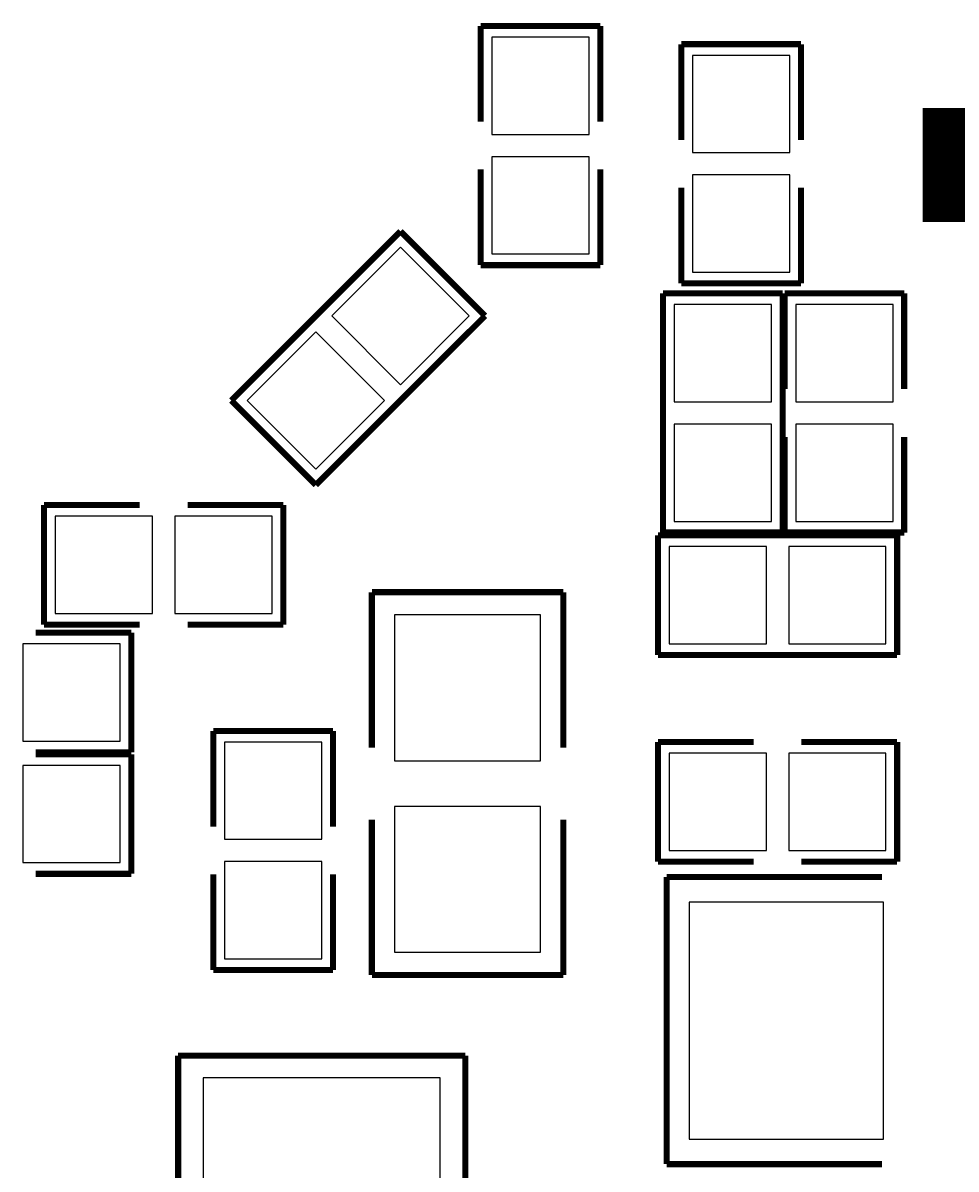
# Model space of a CAD drawing. Extents: x -0.1 to 67.3, y -0.3 to 30.
# Tile 10 of 239: x 25.6 to 29.5, y 14.6 to 19.4. Entities that reach past the tile are written whole.
import ezdxf

# ---------------------------------------------------------------- set-up
doc = ezdxf.new("R2010")
doc.units = 0
for name, color, linetype in [('BG_SILKSCREEN_BOTTOM', 23, 'CONTINUOUS'), ('PG_SILKSCREEN_BOTTOM', 23, 'CONTINUOUS'), ('PIN_SOLDERMASK_BOTTOM', 153, 'CONTINUOUS'), ('RD_SILKSCREEN_BOTTOM', 103, 'CONTINUOUS')]:
    doc.layers.add(name, color=color, linetype=linetype)

msp = doc.modelspace()

# ---------------------------------------------------------------- linework, layer by layer
at = {"layer": 'BG_SILKSCREEN_BOTTOM', "const_width": 0.47625}
msp.add_lwpolyline([(32.83966, 18.841466), (29.41066, 18.841466)], dxfattribs=at)
at = {"layer": 'PG_SILKSCREEN_BOTTOM', "const_width": 0.0254}
for points in [[(27.563064, 19.422872), (27.563064, 19.023076)], [(28.062936, 19.422872), (27.563064, 19.422872)], [(28.062936, 19.023076), (28.062936, 19.422872)], [(28.401264, 19.346672), (28.401264, 18.946876)], [(28.901136, 19.346672), (28.401264, 19.346672)], [(28.901136, 18.946876), (28.901136, 19.346672)], [(27.563064, 18.423128), (27.563064, 18.822924)], [(28.062936, 18.822924), (28.062936, 18.423128)], [(28.401264, 18.346928), (28.401264, 18.746724)], [(28.901136, 18.746724), (28.901136, 18.346928)], [(27.227784, 18.564098), (26.520902, 17.857216)], [(27.581098, 18.210784), (27.227784, 18.564098)], [(28.062936, 18.423128), (27.563064, 18.423128)], [(28.901136, 18.346928), (28.401264, 18.346928)], [(28.824936, 18.305272), (28.325064, 18.305272)], [(28.325064, 18.305272), (28.325064, 17.305528)], [(28.824936, 17.305528), (28.824936, 18.305272)], [(28.833064, 18.305272), (28.833064, 17.905476)], [(29.332936, 18.305272), (28.833064, 18.305272)], [(29.332936, 17.905476), (29.332936, 18.305272)], [(26.874216, 17.503902), (27.581098, 18.210784)], [(26.520902, 17.857216), (26.874216, 17.503902)], [(28.833064, 17.305528), (28.833064, 17.705324)], [(29.332936, 17.705324), (29.332936, 17.305528)], [(25.738328, 17.420336), (25.738328, 16.920464)], [(26.138124, 17.420336), (25.738328, 17.420336)], [(26.338276, 17.420336), (26.738072, 17.420336)], [(26.738072, 17.420336), (26.738072, 16.920464)], [(28.303728, 17.293336), (28.303728, 16.793464)], [(29.303472, 17.293336), (28.303728, 17.293336)], [(28.325064, 17.305528), (28.824936, 17.305528)], [(29.332936, 17.305528), (28.833064, 17.305528)], [(29.303472, 16.793464), (29.303472, 17.293336)], [(27.10815, 17.0561), (27.90825, 17.0561)], [(27.10815, 16.406114), (27.10815, 17.0561)], [(27.90825, 17.0561), (27.90825, 16.406114)], [(25.738328, 16.920464), (26.138124, 16.920464)], [(26.738072, 16.920464), (26.338276, 16.920464)], [(25.703276, 16.886936), (26.103072, 16.886936)], [(26.103072, 16.886936), (26.103072, 16.387064)], [(28.303728, 16.793464), (29.303472, 16.793464)], [(26.445464, 16.476472), (26.445464, 16.076676)], [(26.945336, 16.476472), (26.445464, 16.476472)], [(26.945336, 16.076676), (26.945336, 16.476472)], [(28.303728, 16.429736), (28.303728, 15.929864)], [(28.703524, 16.429736), (28.303728, 16.429736)], [(28.903676, 16.429736), (29.303472, 16.429736)], [(29.303472, 16.429736), (29.303472, 15.929864)], [(26.103072, 16.387064), (25.703276, 16.387064)], [(25.703276, 16.378936), (26.103072, 16.378936)], [(26.103072, 16.378936), (26.103072, 15.879064)], [(27.10815, 15.4559), (27.10815, 16.105886)], [(27.90825, 16.105886), (27.90825, 15.4559)], [(28.303728, 15.929864), (28.703524, 15.929864)], [(29.303472, 15.929864), (28.903676, 15.929864)], [(26.103072, 15.879064), (25.703276, 15.879064)], [(26.445464, 15.476728), (26.445464, 15.876524)], [(26.945336, 15.876524), (26.945336, 15.476728)], [(28.340304, 15.865348), (29.240226, 15.865348)], [(28.340304, 14.665452), (28.340304, 15.865348)], [(26.945336, 15.476728), (26.445464, 15.476728)], [(27.90825, 15.4559), (27.10815, 15.4559)], [(26.298652, 15.119096), (27.498548, 15.119096)], [(26.298652, 14.219174), (26.298652, 15.119096)], [(27.498548, 15.119096), (27.498548, 14.219174)], [(29.240226, 14.665452), (28.340304, 14.665452)]]:
    msp.add_lwpolyline(points, dxfattribs=at)
at = {"layer": 'PIN_SOLDERMASK_BOTTOM'}
for points in [[(27.6098, 18.969736), (28.0162, 18.969736), (28.0162, 19.376136), (27.6098, 19.376136)], [(28.448, 18.893536), (28.8544, 18.893536), (28.8544, 19.299936), (28.448, 19.299936)], [(27.6098, 18.469864), (28.0162, 18.469864), (28.0162, 18.876264), (27.6098, 18.876264)], [(28.448, 18.393664), (28.8544, 18.393664), (28.8544, 18.800064), (28.448, 18.800064)], [(27.515152, 18.210784), (27.227784, 18.498152), (26.940416, 18.210784), (27.227784, 17.923416)], [(28.7782, 18.258536), (28.3718, 18.258536), (28.3718, 17.852136), (28.7782, 17.852136)], [(28.8798, 17.852136), (29.2862, 17.852136), (29.2862, 18.258536), (28.8798, 18.258536)], [(27.161584, 17.857216), (26.874216, 18.144584), (26.586848, 17.857216), (26.874216, 17.569848)], [(28.7782, 17.758664), (28.3718, 17.758664), (28.3718, 17.352264), (28.7782, 17.352264)], [(28.8798, 17.352264), (29.2862, 17.352264), (29.2862, 17.758664), (28.8798, 17.758664)], [(26.191464, 16.9672), (26.191464, 17.3736), (25.785064, 17.3736), (25.785064, 16.9672)], [(26.691336, 16.9672), (26.691336, 17.3736), (26.284936, 17.3736), (26.284936, 16.9672)], [(28.350464, 17.2466), (28.350464, 16.8402), (28.756864, 16.8402), (28.756864, 17.2466)], [(28.850336, 17.2466), (28.850336, 16.8402), (29.256736, 16.8402), (29.256736, 17.2466)], [(27.2034, 16.35125), (27.813, 16.35125), (27.813, 16.96085), (27.2034, 16.96085)], [(26.056336, 16.4338), (26.056336, 16.8402), (25.649936, 16.8402), (25.649936, 16.4338)], [(26.4922, 16.023336), (26.8986, 16.023336), (26.8986, 16.429736), (26.4922, 16.429736)], [(28.756864, 15.9766), (28.756864, 16.383), (28.350464, 16.383), (28.350464, 15.9766)], [(29.256736, 15.9766), (29.256736, 16.383), (28.850336, 16.383), (28.850336, 15.9766)], [(26.056336, 15.9258), (26.056336, 16.3322), (25.649936, 16.3322), (25.649936, 15.9258)], [(27.2034, 15.55115), (27.813, 15.55115), (27.813, 16.16075), (27.2034, 16.16075)], [(26.4922, 15.523464), (26.8986, 15.523464), (26.8986, 15.929864), (26.4922, 15.929864)], [(28.433776, 15.7607), (28.433776, 14.7701), (29.246576, 14.7701), (29.246576, 15.7607)], [(27.3939, 15.025624), (26.4033, 15.025624), (26.4033, 14.212824), (27.3939, 14.212824)]]:
    msp.add_lwpolyline(points, close=True, dxfattribs=at)

# ---------------------------------------------------------------- texts
at = {"layer": 'RD_SILKSCREEN_BOTTOM', "text_generation_flag": 2}
for s, p in [('C20', (29.464, 18.4658)), ('C61', (26.7462, 17.1704)), ('C75', (26.1112, 16.637)), ('C50', (29.3116, 16.1798)), ('C54', (26.1112, 16.129))]:
    msp.add_text(s, height=0.000254, dxfattribs=at).set_placement(p)
for s, rotation, p in [('C45', 270, (27.813, 18.415)), ('R21', 45, (27.410156, 18.393156)), ('R20', 90, (28.575, 18.3134)), ('C46', 270, (28.6512, 18.3388)), ('C52', 270, (29.083, 17.2974)), ('C8', 270, (28.0162, 17.272)), ('R19', 180, (28.2956, 17.0434)), ('C14', 270, (26.6954, 15.4686))]:
    msp.add_text(s, height=0.000254, rotation=rotation, dxfattribs=at).set_placement(p)

doc.saveas('drawing.dxf')
